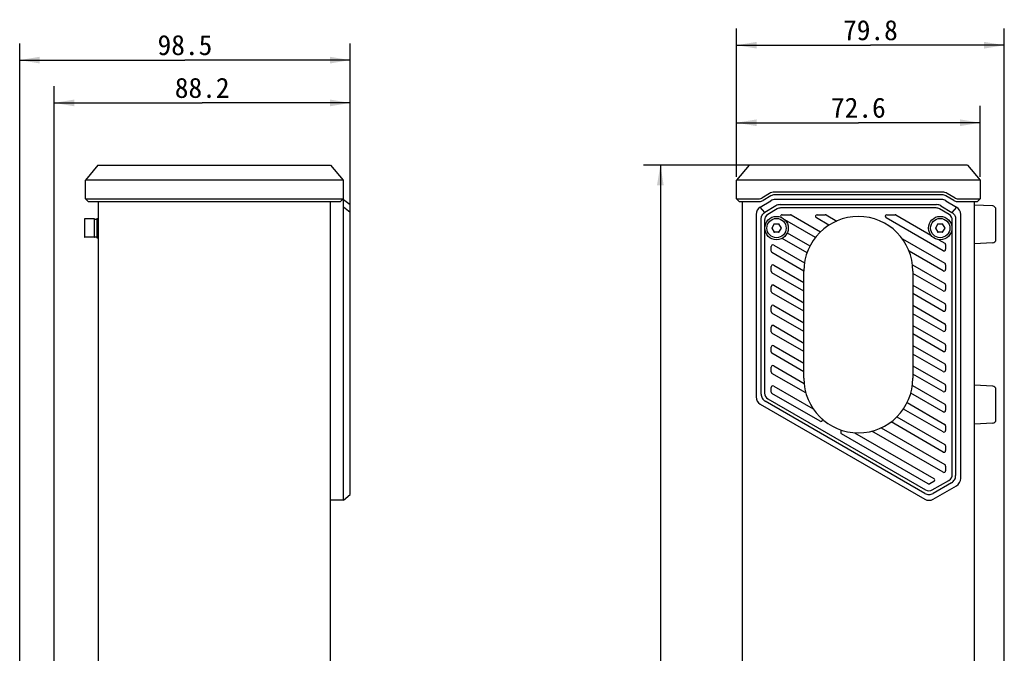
# Model space of a CAD drawing. Header units: millimetres. Extents: x 94 to 457, y 86 to 363.
# Tile 2 of 6: x 94 to 241, y 269 to 363. Entities that reach past the tile are written whole.
import ezdxf
from ezdxf.enums import TextEntityAlignment as Align

# ---------------------------------------------------------------- set-up
doc = ezdxf.new("R2010")
doc.units = ezdxf.units.MM
doc.header["$LTSCALE"] = 32.67
doc.layers.get('0').update_dxf_attribs({"linetype": 'CONTINUOUS'})
for name, color, linetype in [('00_COMPONENTS_1', 7, 'CONTINUOUS'), ('20_ALL_FEATURES', 7, 'CONTINUOUS'), ('51__DRAFT_DIMS', 7, 'CONTINUOUS')]:
    doc.layers.add(name, color=color, linetype=linetype)
doc.styles.get("Standard").update_dxf_attribs({"font": 'simfang.ttf'})
doc.dimstyles.new('DIMSTYLE_1', dxfattribs={"dimtxt": 3, "dimasz": 3, "dimexe": 2.5, "dimexo": 0.5, "dimgap": 0.75, "dimtad": 1, "dimlfac": 2, "dimdsep": 46, "dimtxsty": 'STANDARD', "dimblk": '_FILLED', "dimblk1": '_FILLED', "dimblk2": '_FILLED', "dimcen": 0.09, "dimclrt": 3, "dimazin": 2, "dimtp": 0.3, "dimtm": 0.3, "dimtfac": 1, "dimtofl": 0, "dimtmove": 0, "dimatfit": 3, "dimldrblk": '_FILLED', "dimfxl": 1, "dimtolj": 1, "dimarcsym": 0})
doc.dimstyles.new('DIMSTYLE_2', dxfattribs={"dimtxt": 3, "dimasz": 3, "dimexe": 2.5, "dimexo": 0.5, "dimgap": 0.75, "dimtad": 1, "dimdec": 1, "dimlfac": 2, "dimdsep": 46, "dimtxsty": 'STANDARD', "dimblk": '_FILLED', "dimblk1": '_FILLED', "dimblk2": '_FILLED', "dimcen": 0.09, "dimclrt": 3, "dimazin": 2, "dimtp": 0.8, "dimtm": 0.8, "dimtfac": 1, "dimtdec": 1, "dimtofl": 0, "dimtmove": 0, "dimatfit": 3, "dimldrblk": '_FILLED', "dimfxl": 1, "dimtolj": 1, "dimarcsym": 0})

# ---------------------------------------------------------------- blocks, each defined once
blk = doc.blocks.new('_FILLED')
at = {"color": 0, "linetype": 'ByBlock'}
blk.add_solid([(0, 0), (-1, 0.167), (-1, -0.167)], dxfattribs=at)
blk = doc.blocks.new('*D1')
at = {"layer": '51__DRAFT_DIMS', "color": 4}
for p, q in [((94.06, 259.62), (94.06, 359.71)), ((143.31, 333.99), (143.31, 359.71)), ((94.06, 357.21), (118.69, 357.21)), ((143.31, 357.21), (118.69, 357.21))]:
    blk.add_line(p, q, dxfattribs=at)
at = {"layer": '51__DRAFT_DIMS', "color": 4, "xscale": 3, "yscale": 3, "zscale": 3, "rotation": 180}
blk.add_blockref('_FILLED', (94.06, 357.21), dxfattribs=at)
at = {"layer": '51__DRAFT_DIMS', "color": 4, "xscale": 3, "yscale": 3, "zscale": 3}
blk.add_blockref('_FILLED', (143.31, 357.21), dxfattribs=at)
at = {"layer": '51__DRAFT_DIMS', "color": 3}
blk.add_text('98.5', height=3, dxfattribs=at).set_placement((118.69, 357.96), align=Align.CENTER)
blk = doc.blocks.new('*D2')
at = {"layer": '51__DRAFT_DIMS', "color": 4}
for p, q in [((99.21, 264.78), (99.21, 353.33)), ((143.31, 326.92), (143.31, 353.33)), ((99.21, 350.83), (121.26, 350.83)), ((143.31, 350.83), (121.26, 350.83))]:
    blk.add_line(p, q, dxfattribs=at)
at = {"layer": '51__DRAFT_DIMS', "color": 4, "xscale": 3, "yscale": 3, "zscale": 3, "rotation": 180}
blk.add_blockref('_FILLED', (99.21, 350.83), dxfattribs=at)
at = {"layer": '51__DRAFT_DIMS', "color": 4, "xscale": 3, "yscale": 3, "zscale": 3}
blk.add_blockref('_FILLED', (143.31, 350.83), dxfattribs=at)
at = {"layer": '51__DRAFT_DIMS', "color": 3}
blk.add_text('88.2', height=3, dxfattribs=at).set_placement((121.26, 351.58), align=Align.CENTER)
blk = doc.blocks.new('*D3')
at = {"layer": '51__DRAFT_DIMS', "color": 4}
for p, q in [((200.91, 339.81), (200.91, 350.37)), ((237.21, 339.81), (237.21, 350.37)), ((200.91, 347.87), (219.06, 347.87)), ((237.21, 347.87), (219.06, 347.87))]:
    blk.add_line(p, q, dxfattribs=at)
at = {"layer": '51__DRAFT_DIMS', "color": 4, "xscale": 3, "yscale": 3, "zscale": 3, "rotation": 180}
blk.add_blockref('_FILLED', (200.91, 347.87), dxfattribs=at)
at = {"layer": '51__DRAFT_DIMS', "color": 4, "xscale": 3, "yscale": 3, "zscale": 3}
blk.add_blockref('_FILLED', (237.21, 347.87), dxfattribs=at)
at = {"layer": '51__DRAFT_DIMS', "color": 3}
blk.add_text('72.6', height=3, dxfattribs=at).set_placement((219.06, 348.62), align=Align.CENTER)
blk = doc.blocks.new('*D4')
at = {"layer": '51__DRAFT_DIMS', "color": 4}
for p, q in [((200.91, 339.81), (200.91, 361.93)), ((240.81, 264.27), (240.81, 361.93)), ((200.91, 359.43), (220.86, 359.43)), ((240.81, 359.43), (220.86, 359.43))]:
    blk.add_line(p, q, dxfattribs=at)
at = {"layer": '51__DRAFT_DIMS', "color": 4, "xscale": 3, "yscale": 3, "zscale": 3, "rotation": 180}
blk.add_blockref('_FILLED', (200.91, 359.43), dxfattribs=at)
at = {"layer": '51__DRAFT_DIMS', "color": 4, "xscale": 3, "yscale": 3, "zscale": 3}
blk.add_blockref('_FILLED', (240.81, 359.43), dxfattribs=at)
at = {"layer": '51__DRAFT_DIMS', "color": 3}
blk.add_text('79.8', height=3, dxfattribs=at).set_placement((220.86, 360.18), align=Align.CENTER)
blk = doc.blocks.new('*D5')
at = {"layer": '51__DRAFT_DIMS', "color": 4}
for p, q in [((207.5, 341.53), (187.05, 341.53)), ((189.55, 341.53), (189.55, 227.52)), ((189.55, 113.5), (189.55, 227.52)), ((221.17, 113.5), (187.05, 113.5))]:
    blk.add_line(p, q, dxfattribs=at)
at = {"layer": '51__DRAFT_DIMS', "color": 4, "xscale": 3, "yscale": 3, "zscale": 3}
for p, rotation in [((189.55, 341.53), 90), ((189.55, 113.5), 270)]:
    blk.add_blockref('_FILLED', p, dxfattribs=dict(at, rotation=rotation))
at = {"layer": '51__DRAFT_DIMS', "color": 3}
blk.add_text('456.1', height=3, rotation=90, dxfattribs=at).set_placement((188.8, 227.52), align=Align.CENTER)

msp = doc.modelspace()

# ---------------------------------------------------------------- linework, layer by layer
at = {"layer": '00_COMPONENTS_1', "color": 7}
for p, q in [((103.7106, 333.491), (103.7106, 330.841)), ((105.1606, 333.541), (103.7606, 333.541)), ((105.2106, 330.841), (105.2106, 333.491)), ((105.5606, 333.6035), (105.5606, 330.7285)), ((105.5606, 333.6035), (105.8106, 333.6035)), ((206.502, 332.791), (206.1411, 332.166)), ((206.1411, 332.166), (206.502, 331.541)), ((206.502, 332.791), (207.2237, 332.791)), ((207.5845, 332.166), (207.2237, 332.791)), ((207.2237, 331.541), (207.5845, 332.166)), ((230.902, 332.791), (230.5411, 332.166)), ((230.5411, 332.166), (230.902, 331.541)), ((230.902, 332.791), (231.6237, 332.791)), ((231.9845, 332.166), (231.6237, 332.791)), ((231.6237, 331.541), (231.9845, 332.166)), ((105.1606, 330.791), (103.7606, 330.791)), ((105.2106, 330.866), (105.5606, 330.866)), ((105.5606, 330.7285), (105.8106, 330.7285)), ((207.2237, 331.541), (206.502, 331.541)), ((231.6237, 331.541), (230.902, 331.541))]:
    msp.add_line(p, q, dxfattribs=at)
for centre in [(206.8628, 332.166), (231.2628, 332.166)]:
    msp.add_circle(centre, 1.4375, dxfattribs=at)
for centre, radius, start, end in [((103.7606, 333.491), 0.05, 90, 180), ((105.1606, 333.491), 0.05, 0, 90), ((206.8628, 332.166), 0.7, 176.765501, 183.234499), ((206.8628, 332.166), 0.7, 116.765501, 123.234499), ((206.8628, 332.166), 0.7, 56.765501, 63.234499), ((206.8628, 332.166), 0.7, 356.765501, 3.234499), ((231.2628, 332.166), 0.7, 176.765501, 183.234499), ((231.2628, 332.166), 0.7, 116.765501, 123.234499), ((231.2628, 332.166), 0.7, 56.765501, 63.234499), ((231.2628, 332.166), 0.7, 356.765501, 3.234499), ((103.7606, 330.841), 0.05, 180, 270), ((105.1606, 330.841), 0.05, 270, 360), ((206.8628, 332.166), 0.7, 236.765501, 243.234499), ((206.8628, 332.166), 0.7, 296.765501, 303.234499), ((231.2628, 332.166), 0.7, 236.765501, 243.234499), ((231.2628, 332.166), 0.7, 296.765501, 303.234499)]:
    msp.add_arc(centre, radius, start, end, dxfattribs=at)
for centre, start_param, end_param in [((105.1446, 332.166), 0.45965151, 0.73458993), ((105.7103, 332.166), 0.90077958, 1.00474485)]:
    msp.add_ellipse(centre, major_axis=(0.9192, 0.9193), ratio=0.99999509, start_param=start_param, end_param=end_param, dxfattribs=at)
at = {"layer": '20_ALL_FEATURES', "color": 7}
for p, q in [((105.7275, 341.5341), (103.8543, 339.3111)), ((105.7275, 341.5341), (140.3938, 341.5341)), ((140.3938, 341.5341), (142.267, 339.3111)), ((202.7863, 341.5341), (200.9131, 339.3111)), ((235.3414, 341.5341), (202.7863, 341.5341)), ((235.3414, 341.5341), (237.2147, 339.3111)), ((103.8543, 336.5324), (103.8543, 339.3111)), ((142.267, 339.3111), (103.8543, 339.3111)), ((142.267, 339.3111), (142.267, 336.5324)), ((200.9131, 336.5324), (200.9131, 339.3111)), ((237.2147, 339.3111), (200.9131, 339.3111)), ((237.2147, 339.3111), (237.2147, 336.5324)), ((104.2543, 336.1324), (103.8543, 336.5324)), ((103.8543, 336.5324), (142.267, 336.5324)), ((104.2543, 336.1324), (141.867, 336.1324)), ((105.8106, 118.8996), (105.8106, 336.1324)), ((140.3106, 336.1324), (140.3106, 118.8996)), ((142.267, 336.5324), (141.867, 336.1324)), ((142.1506, 336.416), (142.3106, 336.416)), ((142.3106, 291.5798), (142.3106, 336.416)), ((142.3106, 336.416), (143.3106, 335.666)), ((201.3131, 336.1324), (200.9131, 336.5324)), ((200.9131, 336.5324), (204.3401, 336.5324)), ((201.3131, 336.1324), (204.3401, 336.1324)), ((201.8128, 118.8996), (201.8128, 336.1324)), ((204.4197, 335.2801), (206.0159, 336.2379)), ((205.8166, 337.3186), (204.6488, 336.6179)), ((206.0224, 336.9756), (204.8546, 336.2749)), ((231.5888, 337.5181), (206.5369, 337.5181)), ((231.5888, 337.1181), (206.5369, 337.1181)), ((231.4666, 336.416), (206.6591, 336.416)), ((233.2711, 336.2749), (232.1033, 336.9756)), ((232.1097, 336.2379), (233.706, 335.2801)), ((233.4769, 336.6179), (232.3091, 337.3186)), ((233.7856, 336.5324), (237.2147, 336.5324)), ((233.7856, 336.1324), (236.8147, 336.1324)), ((236.3128, 336.1324), (236.3128, 118.8996)), ((237.2147, 336.5324), (236.8147, 336.1324)), ((143.3106, 334.4985), (142.3106, 335.2801)), ((143.3106, 292.4458), (143.3106, 335.666)), ((205.1093, 334.4985), (204.4197, 335.2801)), ((206.7582, 335.4879), (205.1093, 334.4985)), ((206.9561, 335.0235), (205.5483, 334.1789)), ((207.4013, 335.666), (230.7244, 335.666)), ((230.6551, 335.166), (207.4706, 335.166)), ((232.5773, 334.1789), (231.1696, 335.0235)), ((231.3675, 335.4879), (233.0163, 334.4985)), ((233.706, 335.2801), (233.0163, 334.4985)), ((239.089, 335.4605), (236.3128, 335.606)), ((239.5628, 330.4508), (239.5628, 334.9612)), ((203.8128, 334.2083), (203.8128, 306.9877)), ((204.5628, 307.4207), (204.5628, 333.4854)), ((205.0628, 333.3214), (205.0628, 307.565)), ((207.7216, 334.166), (208.9216, 334.166)), ((212.6644, 330.7736), (208.0875, 333.4161)), ((209.0466, 334.1325), (213.4172, 331.6091)), ((214.6838, 332.6099), (212.7966, 333.6995)), ((212.9216, 334.166), (214.1216, 334.166)), ((214.2466, 334.1325), (215.8282, 333.2194)), ((231.6878, 328.7971), (223.1966, 333.6995)), ((223.3216, 334.166), (224.5216, 334.166)), ((224.6466, 334.1325), (229.8564, 331.1246)), ((233.0628, 295.415), (233.0628, 333.3214)), ((233.5628, 333.4854), (233.5628, 295.2707)), ((234.3128, 294.8377), (234.3128, 334.2083)), ((211.4101, 328.4956), (207.7074, 330.6333)), ((208.4664, 331.4653), (211.8521, 329.5105)), ((225.6143, 330.5716), (231.9378, 326.9207)), ((231.0642, 330.4273), (231.9378, 329.9229)), ((206.0628, 328.7249), (206.0628, 329.4177)), ((206.4378, 329.6342), (211.0295, 326.9832)), ((232.0628, 329.7064), (232.0628, 329.0136)), ((239.089, 329.9515), (236.3128, 329.806)), ((210.9378, 325.766), (206.1878, 328.5084)), ((231.6878, 325.7949), (226.6349, 328.7122)), ((206.0628, 325.7227), (206.0628, 326.4155)), ((206.4378, 326.632), (210.9378, 324.0339)), ((227.135, 326.6914), (231.9378, 323.9185)), ((232.0628, 326.7042), (232.0628, 326.0114)), ((210.9378, 322.7638), (206.1878, 325.5062)), ((210.9378, 309.766), (210.9378, 325.766)), ((227.1878, 325.766), (227.1878, 309.766)), ((231.6878, 322.7926), (227.1878, 325.3907)), ((206.0628, 322.7205), (206.0628, 323.4133)), ((206.4378, 323.6298), (210.9378, 321.0317)), ((227.1878, 323.6587), (231.9378, 320.9163)), ((232.0628, 323.702), (232.0628, 323.0091)), ((210.9378, 319.7616), (206.1878, 322.504)), ((231.6878, 319.7904), (227.1878, 322.3885)), ((206.0628, 319.7183), (206.0628, 320.4111)), ((206.4378, 320.6276), (210.9378, 318.0295)), ((227.1878, 320.6564), (231.9378, 317.914)), ((232.0628, 320.6997), (232.0628, 320.0069)), ((210.9378, 316.7593), (206.1878, 319.5017)), ((231.6878, 316.7882), (227.1878, 319.3863)), ((206.0628, 316.716), (206.0628, 317.4089)), ((206.4378, 317.6254), (210.9378, 315.0273)), ((227.1878, 317.6542), (231.9378, 314.9118)), ((232.0628, 317.6975), (232.0628, 317.0047)), ((210.9378, 313.7571), (206.1878, 316.4995)), ((231.6878, 313.786), (227.1878, 316.3841)), ((206.0628, 313.7138), (206.0628, 314.4066)), ((206.4378, 314.6231), (210.9378, 312.0251)), ((227.1878, 314.652), (231.9378, 311.9096)), ((232.0628, 314.6953), (232.0628, 314.0025)), ((210.9378, 310.7549), (206.1878, 313.4973)), ((231.6878, 310.7838), (227.1878, 313.3818)), ((206.0628, 310.7116), (206.0628, 311.4044)), ((206.4378, 311.6209), (210.9738, 309.0021)), ((227.1878, 311.6498), (231.9378, 308.9074)), ((232.0628, 311.6931), (232.0628, 311.0003)), ((211.2375, 307.5796), (206.1878, 310.4951)), ((231.6878, 307.7815), (227.1878, 310.3796)), ((206.0628, 307.7094), (206.0628, 308.4022)), ((206.4378, 308.6187), (212.3312, 305.2161)), ((227.1161, 308.689), (231.9378, 305.9051)), ((232.0628, 308.6909), (232.0628, 307.998)), ((239.089, 308.5855), (236.3128, 308.731)), ((213.3469, 303.3595), (206.1878, 307.4929)), ((231.6878, 304.7793), (226.8811, 307.5545)), ((239.5628, 303.5758), (239.5628, 308.0862)), ((204.4378, 305.9051), (228.96, 291.7472)), ((228.96, 292.6133), (205.1878, 306.3382)), ((205.5628, 306.699), (229.085, 293.1185)), ((226.3332, 306.1387), (231.9378, 302.9029)), ((232.0628, 305.6886), (232.0628, 304.9958)), ((224.8057, 304.0184), (231.9378, 299.9007)), ((231.6878, 301.7771), (225.7766, 305.1899)), ((213.7219, 303.5761), (213.7219, 303.643)), ((222.4458, 302.3787), (231.9378, 296.8985)), ((231.6878, 298.7749), (223.9253, 303.2566)), ((232.0628, 302.6864), (232.0628, 301.9936)), ((239.089, 303.0765), (236.3128, 302.931)), ((216.4306, 302.0792), (216.4306, 301.7235)), ((229.46, 294.0566), (216.5556, 301.507)), ((218.4883, 301.6613), (230.31, 294.8361)), ((231.6878, 295.7727), (221.0821, 301.8959)), ((232.0628, 299.6842), (232.0628, 298.9914)), ((232.0628, 296.682), (232.0628, 295.9892)), ((230.31, 294.4031), (229.71, 294.0566)), ((230.085, 293.1185), (232.5628, 294.549)), ((232.9378, 294.1882), (230.21, 292.6133)), ((230.21, 291.7472), (233.6878, 293.7551)), ((142.3106, 291.5798), (143.3106, 292.4458)), ((142.3106, 291.5798), (140.3106, 291.5798))]:
    msp.add_line(p, q, dxfattribs=at)
for centre in [(206.8628, 332.166), (231.2628, 332.166)]:
    msp.add_circle(centre, 1.75, dxfattribs=at)
for centre, radius, start, end in [((204.3401, 337.1324), 0.6, 270.000003, 300.963725), ((204.3401, 337.1324), 1, 270, 300.963726), ((206.5369, 336.1181), 1.4, 90.000004, 120.963724), ((206.6591, 335.166), 1.25, 90, 120.963757), ((206.5369, 336.1181), 1, 90, 120.963726), ((231.4666, 335.166), 1.25, 59.036243, 90), ((231.5888, 336.1181), 1.4, 59.036274, 90.000002), ((231.5888, 336.1181), 1, 59.036274, 90), ((233.7856, 337.1324), 1, 239.036274, 270), ((233.7856, 337.1324), 0.6, 239.036276, 269.999998), ((205.0628, 334.2083), 1.25, 120.963757, 180), ((207.4013, 334.416), 1.25, 90.000043, 120.963714), ((207.4706, 334.166), 1, 90, 120.963756), ((230.6551, 334.166), 1, 59.036243, 90), ((230.7244, 334.416), 1.25, 59.036286, 89.999919), ((233.0628, 334.2083), 1.25, 0, 59.036243), ((239.0628, 334.9612), 0.5, 0, 87), ((206.0628, 333.3214), 1, 120.963757, 180), ((207.7216, 333.916), 0.25, 90, 209.026865), ((208.9216, 333.916), 0.25, 60, 90), ((219.0628, 325.766), 8.125, 0, 179.999962), ((212.9216, 333.916), 0.25, 90, 240), ((214.1216, 333.916), 0.25, 60, 90), ((223.3216, 333.916), 0.25, 90, 240), ((224.5216, 333.916), 0.25, 60, 90), ((232.0628, 333.3214), 1, 0, 59.036243), ((239.0628, 330.4508), 0.5, 273, 360), ((206.3128, 329.4177), 0.25, 60, 180), ((206.3128, 328.7249), 0.25, 180, 240), ((231.8128, 329.0136), 0.25, 240, 360), ((231.8128, 329.7064), 0.25, 0, 60), ((206.3128, 326.4155), 0.25, 60, 180), ((231.8128, 326.0114), 0.25, 240, 360), ((231.8128, 326.7042), 0.25, 0, 60), ((206.3128, 325.7227), 0.25, 180, 240), ((206.3128, 323.4133), 0.25, 60, 180), ((231.8128, 323.0091), 0.25, 240, 360), ((231.8128, 323.702), 0.25, 0, 60), ((206.3128, 322.7205), 0.25, 180, 240), ((206.3128, 320.4111), 0.25, 60, 180), ((231.8128, 320.0069), 0.25, 240, 360), ((231.8128, 320.6997), 0.25, 0, 60), ((206.3128, 319.7183), 0.25, 180, 240), ((206.3128, 317.4089), 0.25, 60, 180), ((231.8128, 317.0047), 0.25, 240, 360), ((231.8128, 317.6975), 0.25, 0, 60), ((206.3128, 316.716), 0.25, 180, 240), ((206.3128, 314.4066), 0.25, 60, 180), ((231.8128, 314.6953), 0.25, 0, 60), ((206.3128, 313.7138), 0.25, 180, 240), ((231.8128, 314.0025), 0.25, 240, 360), ((206.3128, 311.4044), 0.25, 60, 180), ((231.8128, 311.6931), 0.25, 0, 60), ((206.3128, 310.7116), 0.25, 180, 240), ((219.0628, 309.766), 8.125, 180, 360), ((231.8128, 311.0003), 0.25, 240, 360), ((206.3128, 308.4022), 0.25, 60, 180), ((231.8128, 308.6909), 0.25, 0, 60), ((239.0628, 308.0862), 0.5, 0, 87), ((205.0628, 306.9877), 1.25, 180, 240), ((206.0628, 307.565), 1, 180, 240), ((206.3128, 307.7094), 0.25, 180, 240), ((231.8128, 307.998), 0.25, 240, 360), ((231.8128, 305.6886), 0.25, 0, 60), ((231.8128, 304.9958), 0.25, 240, 360), ((213.4719, 303.5761), 0.25, 240, 360), ((231.8128, 302.6864), 0.25, 0, 60), ((239.0628, 303.5758), 0.5, 273, 360), ((216.6806, 301.7235), 0.25, 180, 240), ((231.8128, 301.9936), 0.25, 240, 360), ((231.8128, 299.6842), 0.25, 0, 60), ((231.8128, 298.9914), 0.25, 240, 360), ((231.8128, 296.682), 0.25, 0, 60), ((231.8128, 295.9892), 0.25, 240, 360), ((232.0628, 295.415), 1, 300, 360), ((229.585, 294.2732), 0.25, 240, 300), ((230.185, 294.6196), 0.25, 300, 60), ((233.0628, 294.8377), 1.25, 300, 360), ((229.585, 293.9845), 1, 240, 300), ((229.585, 292.8298), 1.25, 240, 300)]:
    msp.add_arc(centre, radius, start, end, dxfattribs=at)
for points, knots in [([(204.5628, 333.4854), (204.5628, 333.5352), (204.5699, 333.6351), (204.6081, 333.831), (204.6807, 334.0191), (204.7859, 334.1889), (204.8808, 334.3052), (204.9902, 334.4078), (205.069, 334.4691), (205.1093, 334.4985)], [0, 0, 0, 0, 0.12504558, 0.25009791, 0.49974666, 0.62479619, 0.74984346, 0.87491124, 1, 1, 1, 1]), ([(233.0163, 334.4985), (233.0566, 334.4691), (233.1355, 334.4078), (233.2449, 334.3053), (233.3397, 334.1889), (233.4449, 334.0191), (233.5176, 333.831), (233.5558, 333.6351), (233.5628, 333.5352), (233.5628, 333.4854)], [0, 0, 0, 0, 0.12508909, 0.25015583, 0.37520085, 0.50024858, 0.74990067, 0.87495655, 1, 1, 1, 1]), ([(204.5628, 307.4207), (204.5628, 307.3119), (204.5918, 307.0934), (204.7178, 306.7885), (204.9189, 306.5269), (205.0936, 306.3926), (205.1878, 306.3382)], [0, 0, 0, 0, 0.25000064, 0.49999981, 0.74999921, 1, 1, 1, 1]), ([(232.9378, 294.1882), (233.032, 294.2426), (233.2068, 294.3769), (233.4079, 294.6385), (233.5338, 294.9434), (233.5628, 295.1619), (233.5628, 295.2707)], [0, 0, 0, 0, 0.25000064, 0.49999981, 0.74999921, 1, 1, 1, 1]), ([(228.96, 292.6133), (229.0542, 292.5589), (229.258, 292.4747), (229.585, 292.4313), (229.9121, 292.4747), (230.1158, 292.5589), (230.21, 292.6133)], [0, 0, 0, 0, 0.25000064, 0.49999981, 0.74999921, 1, 1, 1, 1])]:
    msp.add_open_spline(points, degree=3, knots=knots, dxfattribs=at)

# ---------------------------------------------------------------- dimensions: what is measured, and where the dimension line sits
at = {"layer": '51__DRAFT_DIMS', "color": 4}
for base, p1, p2, picture, middle in [((240.8128, 359.4347), (200.9131, 339.3111), (240.8128, 263.766), '*D4', (220.8366, 359.4347)), ((143.3106, 357.2119), (94.0606, 259.1221), (143.3106, 333.4854), '*D1', (118.6065, 357.2119)), ((237.2147, 347.8661), (200.9131, 339.3111), (237.2147, 339.3111), '*D3', (219.0551, 347.8661))]:
    dim = msp.add_linear_dim(base=base, p1=p1, p2=p2, dimstyle='DIMSTYLE_1', dxfattribs=at)
    dim.commit()
    dim.dimension.update_dxf_attribs({"geometry": picture, "text_midpoint": middle, "dimtype": 160})
for base, p1, p2, angle, dimstyle, picture, middle in [((99.2106, 350.8303), (143.3106, 326.4155), (99.2106, 264.2832), 180, 'DIMSTYLE_1', '*D2', (121.1815, 350.8303)), ((189.5507, 113.4978), (208.0026, 341.5341), (221.6676, 113.4978), 270, 'DIMSTYLE_2', '*D5', (189.5507, 227.3285))]:
    dim = msp.add_linear_dim(base=base, p1=p1, p2=p2, angle=angle, dimstyle=dimstyle, dxfattribs=at)
    dim.commit()
    dim.dimension.update_dxf_attribs({"geometry": picture, "text_midpoint": middle, "dimtype": 160})

doc.saveas('drawing.dxf')
